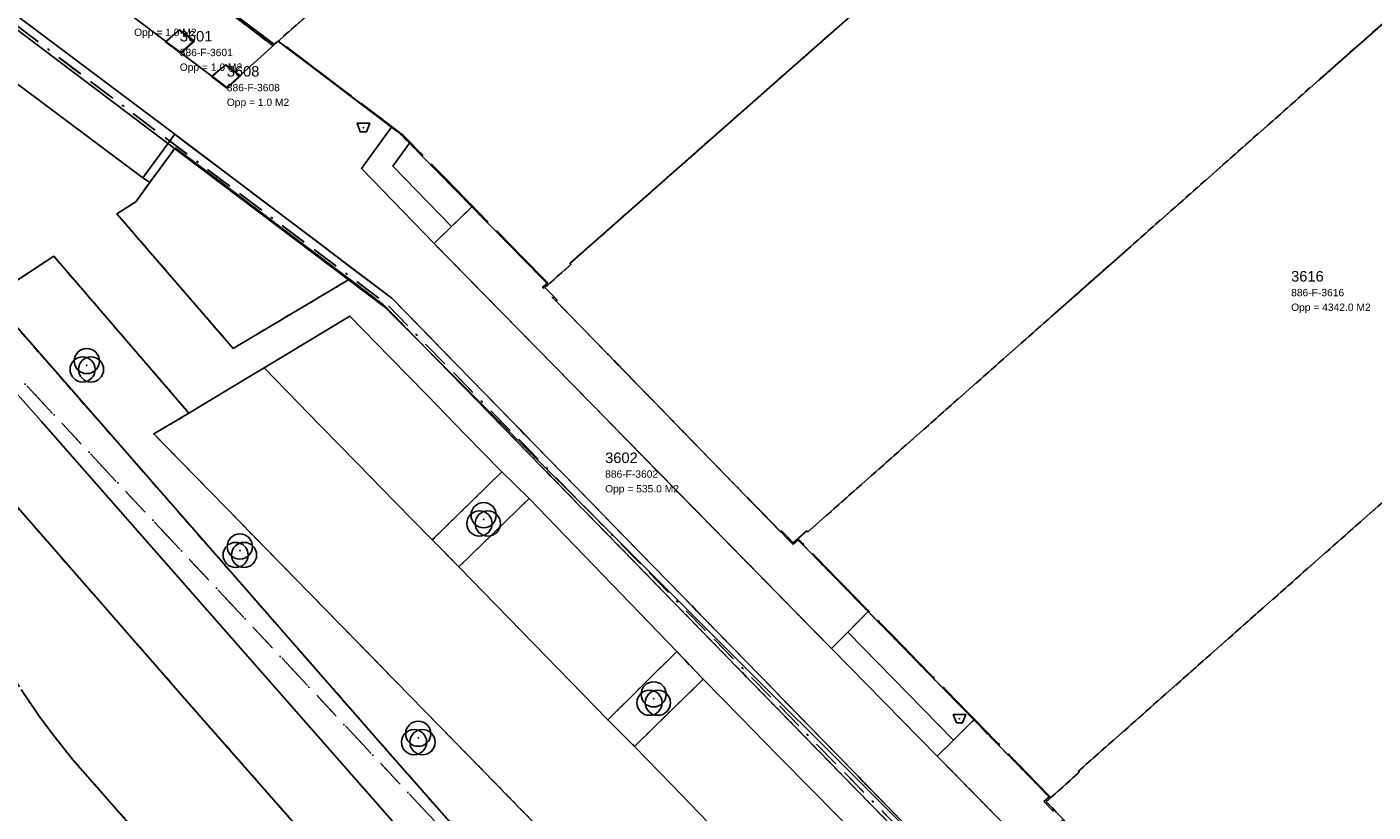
# Model space of a CAD drawing. Header units: millimetres. Extents: x 147731170 to 148246816, y 410327848 to 410827848.
# Tile 68 of 79: x 148049046 to 148113212, y 410676721 to 410714173. Entities that reach past the tile are written whole.
import ezdxf

# ---------------------------------------------------------------- set-up
doc = ezdxf.new("R2010")
doc.units = ezdxf.units.MM
doc.header["$LTSCALE"] = 100
doc.linetypes.add('BORDER', pattern=[44.45, 12.7, -6.35, 12.7, -6.35, 0, -6.35])
doc.linetypes.add('HIDDEN2', pattern=[4.7625, 3.175, -1.5875])
for name, color, linetype in [('BAK', 14, 'Continuous'), ('BEGROEIDTERREINDEEL', 3, 'HIDDEN2'), ('KADASTRALE_CODE', 7, 'Continuous'), ('KADASTRALE_OPPERVLAK', 7, 'Continuous'), ('ONBEGROEIDTERREINDEEL', 15, 'HIDDEN2'), ('PAND', 240, 'Continuous'), ('PERCEEL', 210, 'BORDER'), ('PERCEELNUMMER', 7, 'Continuous'), ('SCHEIDING', 14, 'HIDDEN2'), ('VEGETATIEOBJECT', 92, 'Continuous'), ('WEGDEEL', 8, 'Continuous')]:
    doc.layers.add(name, color=color, linetype=linetype)
doc.styles.get("Standard").update_dxf_attribs({"font": 'arial.ttf'})

# ---------------------------------------------------------------- blocks, each defined once
blk = doc.blocks.new('BAK')
at = {"flags": 128}
blk.add_lwpolyline([(-150, -200), (150, -200), (300, 200), (-300, 200), (-150, -200)], dxfattribs=at)
blk.add_point((0, 0))
blk = doc.blocks.new('VEGETATIEOBJECT')
for centre in [(0, 200), (-200, -200), (200, -200)]:
    blk.add_circle(centre, 600)
blk.add_point((0, 0))

msp = doc.modelspace()

# ---------------------------------------------------------------- linework, layer by layer
at = {"layer": 'BEGROEIDTERREINDEEL', "flags": 128}
for points in [[(148035521, 410706137), (148033412, 410708523), (148031150, 410710763), (148028744, 410712848), (148026204, 410714769), (148023543, 410716517), (148020772, 410718084), (148017902, 410719464), (147986380, 410733863), (147984550, 410729856), (147984625, 410729819), (147984701, 410729783), (147984777, 410729748), (147984853, 410729713), (147984930, 410729678), (147985006, 410729644), (147985083, 410729611), (148012923, 410716996), (148014930, 410716075), (148016910, 410715097), (148018860, 410714061), (148020779, 410712969), (148022665, 410711821), (148024518, 410710619), (148026334, 410709364), (148028414, 410707841), (148030438, 410706243), (148032402, 410704572), (148034304, 410702831), (148036141, 410701022), (148037912, 410699148), (148039613, 410697210), (148040474, 410696251), (148041302, 410695262), (148042093, 410694245), (148042849, 410693200), (148043567, 410692130), (148044247, 410691035), (148044888, 410689916), (148046237, 410687221), (148046815, 410685995), (148047441, 410684793), (148048114, 410683617), (148048833, 410682468), (148049596, 410681348), (148050403, 410680259), (148051252, 410679203), (148069132, 410658849), (148076561, 410650700), (148077590, 410649634), (148079430, 410647598), (148089647, 410635908), (148090376, 410635195), (148090654, 410634948), (148090947, 410634720), (148091255, 410634512), (148091577, 410634326), (148091911, 410634162), (148092254, 410634021), (148092607, 410633904), (148092967, 410633810), (148093332, 410633741), (148093701, 410633697), (148094072, 410633678), (148094444, 410633685), (148094814, 410633716), (148095182, 410633772), (148095544, 410633853), (148095901, 410633958), (148096249, 410634088), (148096588, 410634240), (148096916, 410634415), (148097766, 410634974), (148086771, 410647641), (148072560, 410663917), (148056674, 410682015), (148047392, 410692635), (148035521, 410706137)], [(148054232, 410705837), (148053336, 410705256), (148058877, 410698838), (148064418, 410702137), (148056117, 410708407), (148054902, 410706750), (148054232, 410705837)], [(148087398, 410684519), (148088172, 410685301), (148089144, 410686284), (148085772, 410689739), (148085578, 410689567), (148085018, 410690137), (148084962, 410690094), (148074407, 410700958), (148074261, 410701100), (148074317, 410701154), (148073740, 410701742), (148073893, 410701878), (148070250, 410705593), (148069281, 410704645), (148068456, 410703837), (148087398, 410684519)], [(148099046, 410647169), (148073423, 410676005), (148055093, 410694759), (148056770, 410695749), (148050329, 410703236), (148047321, 410701272), (148066236, 410679628), (148075185, 410669469), (148088116, 410654731), (148096611, 410645054), (148099046, 410647169)], [(148069638, 410688416), (148072983, 410691682), (148071686, 410692944), (148068365, 410689705), (148069638, 410688416)], [(148081279, 410683062), (148080021, 410684377), (148076734, 410681120), (148078011, 410679853), (148081279, 410683062)], [(148108600, 410664437), (148109352, 410665169), (148097637, 410677215), (148097827, 410677385), (148094184, 410681119), (148093207, 410680150), (148092438, 410679388), (148107844, 410663702), (148108600, 410664437)]]:
    msp.add_lwpolyline(points, dxfattribs=at)
at = {"layer": 'ONBEGROEIDTERREINDEEL', "flags": 128}
for points in [[(148067280, 410708622), (148070250, 410705593), (148073893, 410701878), (148074976, 410702834), (148074931, 410702893), (148086592, 410713180), (148090239, 410716398), (148096008, 410721487), (148097751, 410723025), (148098365, 410723566), (148095312, 410727039), (148094577, 410726393), (148092865, 410724870), (148090561, 410722820), (148086330, 410727475), (148084592, 410725942), (148083198, 410724712), (148079032, 410729436), (148077259, 410727867), (148069862, 410721321), (148066121, 410718011), (148061017, 410713494), (148066431, 410709396), (148066780, 410709132), (148067280, 410708622)], [(148094184, 410681119), (148097827, 410677385), (148099208, 410678621), (148099165, 410678671), (148111309, 410689415), (148114954, 410692639), (148117357, 410694765), (148117369, 410694776), (148121011, 410697985), (148123443, 410700128), (148127084, 410703336), (148129513, 410705477), (148133155, 410708686), (148135921, 410711124), (148137582, 410712587), (148138257, 410713182), (148135175, 410716629), (148134515, 410716045), (148132846, 410714569), (148130491, 410712486), (148126300, 410717101), (148124563, 410715563), (148123118, 410714285), (148123053, 410714359), (148118942, 410718996), (148117202, 410717456), (148110621, 410711633), (148107014, 410708442), (148101536, 410703595), (148097910, 410700386), (148086272, 410690089), (148086218, 410690136), (148085772, 410689739), (148089144, 410686284), (148094184, 410681119)]]:
    msp.add_lwpolyline(points, dxfattribs=at)
at = {"layer": 'PAND', "flags": 128}
for points in [[(148105543, 410661365), (148161724, 410711230), (148155770, 410717951), (148055804, 410743866), (148049026, 410727983), (148050218, 410726632), (148047022, 410723771), (148041756, 410719195), (148066106, 410700811), (148105543, 410661365)], [(148069862, 410721321), (148077259, 410727867), (148079032, 410729436), (148083198, 410724712), (148084592, 410725942), (148086330, 410727475), (148090561, 410722820), (148092865, 410724870), (148094577, 410726393), (148101061, 410732094), (148055804, 410743866), (148049026, 410727983), (148050218, 410726632), (148047022, 410723771), (148044692, 410721782), (148058572, 410711288), (148060842, 410713339), (148066121, 410718011), (148069862, 410721321)], [(148090239, 410716398), (148086592, 410713180), (148074931, 410702893), (148074976, 410702834), (148073740, 410701742), (148074317, 410701154), (148074261, 410701100), (148074407, 410700958), (148084962, 410690094), (148085018, 410690137), (148085578, 410689567), (148086218, 410690136), (148086272, 410690089), (148097910, 410700386), (148101536, 410703595), (148107014, 410708442), (148110621, 410711633), (148117202, 410717456)], [(148114954, 410692639), (148111309, 410689415), (148099165, 410678671), (148099208, 410678621), (148097637, 410677215), (148109472, 410665046), (148110074, 410665632), (148110102, 410665603), (148126187, 410679805)]]:
    msp.add_lwpolyline(points, dxfattribs=at)
at = {"layer": 'PERCEEL', "flags": 128}
for points in [[(147731816, 410557429), (147739184, 410550715), (147743608, 410546683), (147745553, 410544911), (147806057, 410489776), (147820962, 410476194), (147833761, 410473437), (147864868, 410470702), (147887042, 410468695), (147889280, 410468722), (147889180, 410468781), (147885967, 410470779), (147882797, 410472842), (147879670, 410474971), (147876587, 410477165), (147873551, 410479422), (147870563, 410481741), (147861137, 410489234), (147858302, 410491565), (147855515, 410493954), (147852779, 410496400), (147850093, 410498901), (147847459, 410501457), (147844878, 410504067), (147833540, 410515379), (147830656, 410518158), (147827732, 410520895), (147824767, 410523588), (147817362, 410530327), (147814444, 410533072), (147811572, 410535866), (147808748, 410538709), (147805973, 410541599), (147803247, 410544535), (147790647, 410558339), (147783252, 410566441), (147816591, 410595343), (147818011, 410599033), (147851533, 410627456), (147853137, 410630098), (147865327, 410639289), (147865338, 410639297), (147864837, 410639948), (147864802, 410639993), (147863794, 410641305), (147899558, 410668880), (147939554, 410699692), (147939580, 410699669), (147945395, 410704135), (147952550, 410709650), (147954726, 410709238), (147954762, 410709231), (147967817, 410706824), (147971413, 410706161), (147988277, 410703054), (147998437, 410701813), (147999144, 410701705), (148026887, 410671549), (148040397, 410656826), (148040469, 410656889), (148049034, 410647103), (148055826, 410639399), (148065960, 410627823), (148065932, 410627787), (148073607, 410619017), (148080915, 410610630), (148082093, 410611648), (148083234, 410612634), (148083288, 410612681), (148089815, 410605254), (148101146, 410592361), (148115356, 410576112), (148115204, 410575963), (148124565, 410565341), (148129740, 410559446), (148127296, 410557236), (148124443, 410554655), (148132486, 410545629), (148139507, 410537708), (148144184, 410532207), (148137438, 410525343), (148137928, 410524786), (148147143, 410529998), (148148144, 410530628), (148151552, 410532743), (148160825, 410538289), (148168654, 410546537), (148180765, 410559458), (148183890, 410556241), (148186392, 410558246), (148185863, 410558994), (148184412, 410557953), (148175571, 410570342), (148176980, 410571347), (148170049, 410581086), (148166704, 410576538), (148166459, 410576205), (148165491, 410574889), (148110157, 410652969), (148096074, 410646832), (148037169, 410709724), (148036507, 410710484), (148035143, 410711938), (148033699, 410713319), (148032209, 410714661), (148030677, 410715948), (148029086, 410717152), (148027446, 410718314), (148025768, 410719392), (148024024, 410720380), (148022261, 410721332), (148020471, 410722224), (148018659, 410723069), (147995875, 410733425), (147995417, 410733657), (147994976, 410733921), (147994931, 410733845), (147986316, 410737761), (147986362, 410737876), (147986784, 410737711), (147987228, 410737616), (147987681, 410737595), (147988131, 410737646), (147988568, 410737770), (147988978, 410737963), (147989352, 410738219), (147989680, 410738532), (147989953, 410738894), (147990164, 410739296), (147990873, 410741444), (147991480, 410744476), (147991708, 410745906), (147986823, 410747743), (147965231, 410752973), (147933523, 410759121), (147896410, 410766122), (147849186, 410775231), (147806992, 410783211), (147731816, 410797579), (147731816, 410557429)], [(148038062, 410711873), (148037169, 410709724), (148096074, 410646832), (148110157, 410652969), (148169135, 410705209), (148153969, 410723437), (148061325, 410746911), (148052878, 410746037), (148042050, 410720595), (148041913, 410720273), (148041457, 410719201), (148041725, 410719029), (148041490, 410718713), (148041150, 410718965), (148040596, 410718229), (148040687, 410718190), (148038062, 410711873)], [(148041802, 410719334), (148046900, 410723767), (148046976, 410723833), (148050212, 410726631), (148049020, 410727979), (148051583, 410734046), (148055776, 410743870), (148101086, 410732147), (148095332, 410727047), (148098363, 410723572), (148106460, 410730757), (148140993, 410721806), (148135212, 410716677), (148138251, 410713210), (148146377, 410720431), (148155816, 410717996), (148161682, 410711296), (148159120, 410709041), (148159178, 410708963), (148156451, 410706534), (148157619, 410705212), (148110729, 410663704), (148109317, 410665132), (148104974, 410661250), (148066190, 410700951), (148054990, 410709379), (148041802, 410719334)], [(148056337, 410717817), (148055670, 410717145), (148060775, 410713283), (148061033, 410713511), (148066989, 410708999), (148073874, 410701965), (148073633, 410701752), (148085569, 410689483), (148085841, 410689724), (148097808, 410677471), (148097525, 410677220), (148109317, 410665132), (148110729, 410663704), (148157619, 410705212), (148156451, 410706534), (148159178, 410708963), (148159120, 410709041), (148161682, 410711296), (148155816, 410717996), (148146377, 410720431), (148138251, 410713210), (148135212, 410716677), (148140993, 410721806), (148106460, 410730757), (148098363, 410723572), (148095332, 410727047), (148101086, 410732147), (148055776, 410743870), (148051583, 410734046), (148049020, 410727979), (148050212, 410726631), (148046976, 410723833), (148046900, 410723767), (148052139, 410719798), (148053188, 410720851), (148056337, 410717817)], [(148046900, 410723767), (148041802, 410719334), (148054990, 410709379), (148066190, 410700951), (148104974, 410661250), (148109317, 410665132), (148097525, 410677220), (148097808, 410677471), (148085841, 410689724), (148085569, 410689483), (148073633, 410701752), (148073874, 410701965), (148066989, 410708999), (148061033, 410713511), (148060775, 410713283), (148055670, 410717145), (148056337, 410717817), (148053188, 410720851), (148052139, 410719798), (148046900, 410723767)], [(148056320, 410714032), (148055649, 410713467), (148056373, 410712919), (148057031, 410713498), (148056320, 410714032)], [(148055649, 410713467), (148056320, 410714032), (148057031, 410713498), (148056373, 410712919), (148055649, 410713467)], [(148057851, 410711803), (148058520, 410712370), (148059231, 410711840), (148058576, 410711258), (148057851, 410711803)], [(148058520, 410712370), (148057851, 410711803), (148058576, 410711258), (148059231, 410711840), (148058520, 410712370)]]:
    msp.add_lwpolyline(points, dxfattribs=at)
at = {"layer": 'SCHEIDING', "flags": 128}
for points in [[(148061017, 410713494), (148066431, 410709396)], [(148056094, 410709051), (148054574, 410706979)], [(148056094, 410709051), (148054574, 410706979), (148054902, 410706750), (148056117, 410708407), (148064418, 410702137), (148066108, 410700860), (148088613, 410677764), (148098312, 410667814), (148099211, 410666892), (148104363, 410661607), (148105447, 410660495), (148106343, 410659616), (148101880, 410655643), (148101502, 410655306), (148101797, 410654975), (148103142, 410656173), (148103618, 410656597), (148105248, 410654738), (148108705, 410657769), (148108829, 410657878), (148105801, 410660848), (148088971, 410678113), (148066440, 410701236), (148056094, 410709051)], [(148108705, 410657769), (148108829, 410657878), (148105801, 410660848), (148088971, 410678113), (148066440, 410701236), (148056094, 410709051)], [(148066431, 410709396), (148066780, 410709132), (148067280, 410708622)], [(148056117, 410708407), (148054902, 410706750)], [(148064418, 410702137), (148056117, 410708407)], [(148067280, 410708622), (148070250, 410705593)], [(148054574, 410706979), (148054902, 410706750)], [(148069281, 410704645), (148070250, 410705593)], [(148070250, 410705593), (148073893, 410701878)], [(148068456, 410703837), (148069281, 410704645)], [(148068456, 410703837), (148087398, 410684519)], [(148098312, 410667814), (148088613, 410677764), (148066108, 410700860), (148064418, 410702137)], [(148085772, 410689739), (148089144, 410686284)], [(148088172, 410685301), (148089144, 410686284)], [(148089144, 410686284), (148094184, 410681119)], [(148087398, 410684519), (148088172, 410685301)], [(148093207, 410680150), (148094184, 410681119)], [(148094184, 410681119), (148097827, 410677385)], [(148092438, 410679388), (148093207, 410680150)], [(148107844, 410663702), (148092438, 410679388)]]:
    msp.add_lwpolyline(points, dxfattribs=at)
at = {"layer": 'WEGDEEL', "flags": 128}
for points in [[(148115099, 410656746), (148110556, 410662232), (148108600, 410664437), (148107844, 410663702), (148092438, 410679388), (148087398, 410684519), (148068456, 410703837), (148064991, 410707425), (148066431, 410709396), (148061017, 410713494), (148060842, 410713339), (148047022, 410723771), (148050218, 410726632), (148049026, 410727983), (148055804, 410743866), (148053700, 410744393), (148048655, 410745658)], [(147986380, 410733863), (148017902, 410719464), (148020772, 410718084), (148023543, 410716517), (148026204, 410714769), (148028744, 410712848), (148031150, 410710763), (148033412, 410708523), (148035521, 410706137), (148047392, 410692635), (148056674, 410682015), (148072560, 410663917), (148086771, 410647641)], [(148037718, 410719604), (148054574, 410706979), (148056094, 410709051), (148038739, 410722071), (148037718, 410719604)], [(148038739, 410722071), (148056094, 410709051), (148066440, 410701236), (148088971, 410678113), (148105801, 410660848), (148108829, 410657878), (148108705, 410657769), (148110720, 410655502), (148110789, 410655563), (148130225, 410628230)], [(148083038, 410681269), (148084814, 410679458), (148086591, 410677648), (148088367, 410675837), (148089655, 410674518), (148091451, 410672689), (148093247, 410670859), (148089913, 410667539), (148093669, 410663727), (148098312, 410667814), (148088613, 410677764), (148066108, 410700860), (148064418, 410702137), (148058877, 410698838), (148053336, 410705256), (148054232, 410705837), (148054902, 410706750), (148054574, 410706979), (148037718, 410719604)], [(148056305, 410714024), (148056991, 410713506), (148056375, 410712949), (148055689, 410713468), (148056305, 410714024)], [(148058502, 410712363), (148059188, 410711844), (148058572, 410711288), (148057886, 410711807), (148058502, 410712363)], [(148066494, 410707526), (148067280, 410708622), (148066780, 410709132), (148066431, 410709396), (148064991, 410707425), (148068456, 410703837), (148069281, 410704645), (148066494, 410707526)], [(148097087, 410641504), (148087684, 410652092), (148082070, 410658493), (148065545, 410677335), (148049727, 410695363), (148038219, 410708366)], [(148038219, 410708366), (148049727, 410695363), (148065545, 410677335), (148082070, 410658493), (148087684, 410652092), (148097087, 410641504)], [(148067280, 410708622), (148066494, 410707526), (148069281, 410704645), (148070250, 410705593), (148067280, 410708622)], [(148047321, 410701272), (148050329, 410703236), (148056770, 410695749), (148059691, 410697519), (148060351, 410697917), (148064440, 410700383), (148066360, 410698412), (148068135, 410696589), (148069911, 410694767), (148071686, 410692944), (148072983, 410691682), (148074724, 410689875), (148076490, 410688042), (148078255, 410686210), (148080021, 410684377), (148081279, 410683062), (148083038, 410681269)], [(148066236, 410679628), (148047321, 410701272)], [(148066360, 410698412), (148064440, 410700383), (148060351, 410697917), (148063026, 410695161), (148063074, 410695112), (148064806, 410693342), (148066585, 410691524), (148068365, 410689705), (148071686, 410692944), (148069911, 410694767), (148068135, 410696589), (148066360, 410698412)], [(148081541, 410676210), (148079776, 410678032), (148078011, 410679853), (148076734, 410681120), (148074960, 410682944), (148073186, 410684768), (148071412, 410686592), (148069638, 410688416), (148068365, 410689705), (148066585, 410691524), (148064806, 410693342), (148063074, 410695112), (148063026, 410695161), (148060351, 410697917), (148059691, 410697519), (148056770, 410695749)], [(148056770, 410695749), (148055093, 410694759), (148073423, 410676005), (148099046, 410647169)], [(148074960, 410682944), (148076734, 410681120), (148080021, 410684377), (148078255, 410686210), (148076490, 410688042), (148074724, 410689875), (148072983, 410691682), (148069638, 410688416), (148071412, 410686592), (148073186, 410684768), (148074960, 410682944)], [(148093207, 410680150), (148094184, 410681119), (148089144, 410686284), (148088172, 410685301), (148093207, 410680150)], [(148092438, 410679388), (148093207, 410680150), (148088172, 410685301), (148087398, 410684519), (148092438, 410679388)], [(148083307, 410674389), (148085072, 410672567), (148088367, 410675837), (148086591, 410677648), (148084814, 410679458), (148083038, 410681269), (148081279, 410683062), (148078011, 410679853), (148079776, 410678032), (148081541, 410676210), (148083307, 410674389)], [(148079430, 410647598), (148077590, 410649634), (148076561, 410650700), (148069132, 410658849), (148051252, 410679203), (148050403, 410680259), (148049596, 410681348), (148048833, 410682468)], [(148096611, 410645054), (148088116, 410654731), (148075185, 410669469), (148066236, 410679628)]]:
    msp.add_lwpolyline(points, dxfattribs=at)

# ---------------------------------------------------------------- block references
at = {"layer": 'BAK'}
for p in [(148065086, 410709374), (148093498, 410681176)]:
    msp.add_blockref('BAK', p, dxfattribs=at)
at = {"layer": 'VEGETATIEOBJECT'}
for p in [(148051901, 410698035), (148070816, 410690684), (148059196, 410689187), (148078921, 410682137), (148067700, 410680258)]:
    msp.add_blockref('VEGETATIEOBJECT', p, dxfattribs=at)

# ---------------------------------------------------------------- texts
at = {"layer": 'KADASTRALE_CODE'}
for s, p in [('886-F-3601', (148056332, 410712778)), ('886-F-3608', (148058574, 410711104)), ('886-F-3616', (148109306, 410701327)), ('886-F-3602', (148076607, 410692670))]:
    msp.add_text(s, height=350, dxfattribs=at).set_placement(p)
at = {"layer": 'KADASTRALE_OPPERVLAK'}
for s, p in [('Opp = 1.0 M2', (148054156, 410713740)), ('Opp = 1.0 M2', (148056332, 410712078)), ('Opp = 1.0 M2', (148058574, 410710404)), ('Opp = 4342.0 M2', (148109306, 410700627)), ('Opp = 535.0 M2', (148076607, 410691970))]:
    msp.add_text(s, height=350, dxfattribs=at).set_placement(p)
at = {"layer": 'PERCEELNUMMER'}
for s, p in [('3601', (148056332, 410713478)), ('3608', (148058574, 410711804)), ('3616', (148109306, 410702027)), ('3602', (148076607, 410693370))]:
    msp.add_text(s, height=500, dxfattribs=at).set_placement(p)

doc.saveas('drawing.dxf')
